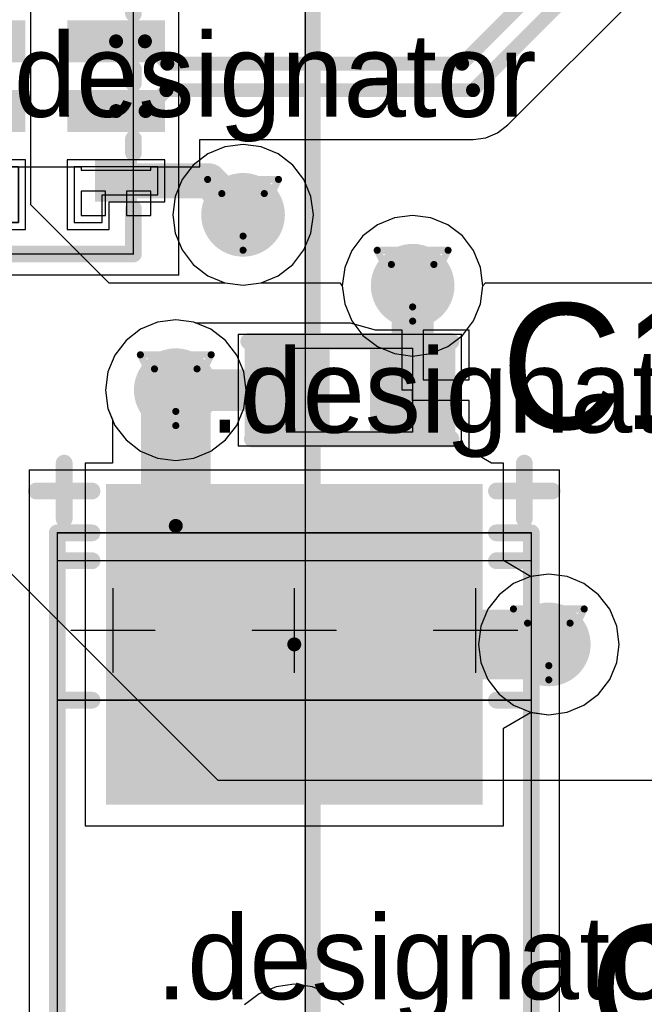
# Model space of a CAD drawing. Header units: millimetres. Extents: x 138 to 555, y 26 to 334.
# Tile 120 of 256: x 180.02 to 184.5, y 128.54 to 135.6. Entities that reach past the tile are written whole.
import ezdxf

# ---------------------------------------------------------------- set-up
doc = ezdxf.new("R2010")
doc.units = ezdxf.units.MM
for name, color, linetype in [('BottomLayer', 5, 'Continuous'), ('DrillDrawing', 1, 'Continuous'), ('Mechanical20', 56, 'Continuous'), ('Mechanical27', 56, 'Continuous'), ('MidLayer1', 16, 'Continuous'), ('MidLayer2', 76, 'Continuous'), ('MidLayer3', 90, 'Continuous'), ('MidLayer4', 156, 'Continuous'), ('MultiLayer', 9, 'Continuous'), ('TopLayer', 1, 'Continuous'), ('TopOverlay', 2, 'Continuous'), ('TopPaste', 8, 'Continuous'), ('TopSolder', 216, 'Continuous'), ('ViaHoleLayer', 16, 'Continuous')]:
    doc.layers.add(name, color=color, linetype=linetype)

# ---------------------------------------------------------------- blocks, each defined once
blk = doc.blocks.new('CON_SAMTEC_QSH_030_01_F_D_A_LCD_MB1230_505')
at = {"layer": 'Mechanical27', "const_width": 0.01}
blk.add_lwpolyline([(97.75, 72.6), (97.75, -7.4)], dxfattribs=at)
at = {"layer": 'TopOverlay', "const_width": 0.12}
blk.add_lwpolyline([(97.7, 72.6), (97.7, -7.4)], dxfattribs=at)
blk = doc.blocks.new('ESD_UQFN_8L_2P5X1P2_P050_523')
at = {"layer": 'Mechanical20', "const_width": 0.01}
for points in [[(-1.425, -0.95), (-1.425, 0.95)], [(1.425, 0.95), (-1.425, 0.95)], [(1.425, -0.95), (1.425, 0.95)], [(1.425, -0.95), (-1.425, -0.95)]]:
    blk.add_lwpolyline(points, dxfattribs=at)
at = {"layer": 'Mechanical20', "const_width": 0.005}
for points in [[(-1.4275, 0.95, 1), (-1.4225, 0.95, 1)], [(-1.4275, 0.95, 1), (-1.4225, 0.95, 1)], [(1.4225, 0.95, 1), (1.4275, 0.95, 1)], [(1.4225, 0.95, 1), (1.4275, 0.95, 1)], [(-1.4275, -0.95, 1), (-1.4225, -0.95, 1)], [(-1.4275, -0.95, 1), (-1.4225, -0.95, 1)], [(1.4225, -0.95, 1), (1.4275, -0.95, 1)], [(1.4225, -0.95, 1), (1.4275, -0.95, 1)]]:
    blk.add_lwpolyline(points, format="xyb", close=True, dxfattribs=at)
at = {"layer": 'Mechanical27', "const_width": 0.01}
for points in [[(-1.275, -0.625), (-1.275, 0.625)], [(1.275, 0.625), (-1.275, 0.625)], [(1.275, -0.625), (1.275, 0.625)], [(1.275, -0.625), (-1.275, -0.625)]]:
    blk.add_lwpolyline(points, dxfattribs=at)
at = {"layer": 'Mechanical27'}
for points, const_width in [([(-1.2775, 0.625, 1), (-1.2725, 0.625, 1)], 0.005), ([(-1.2775, 0.625, 1), (-1.2725, 0.625, 1)], 0.005), ([(1.2725, 0.625, 1), (1.2775, 0.625, 1)], 0.005), ([(1.2725, 0.625, 1), (1.2775, 0.625, 1)], 0.005), ([(-0.85, -0.35, 1), (-1.15, -0.35, 1)], 0.01), ([(-1.1525, -0.35, 1), (-1.1475, -0.35, 1)], 0.005), ([(-0.8525, -0.35, 1), (-0.8475, -0.35, 1)], 0.005), ([(-1.2775, -0.625, 1), (-1.2725, -0.625, 1)], 0.005), ([(-1.2775, -0.625, 1), (-1.2725, -0.625, 1)], 0.005), ([(1.2725, -0.625, 1), (1.2775, -0.625, 1)], 0.005), ([(1.2725, -0.625, 1), (1.2775, -0.625, 1)], 0.005)]:
    blk.add_lwpolyline(points, format="xyb", close=True, dxfattribs=dict(at, const_width=const_width))
at = {"layer": 'TopLayer'}
for p, q in [((-0.85, 0.4), (-0.85, 0.8)), ((-0.85, 0.8), (-0.65, 0.8)), ((-0.65, 0.8), (-0.65, 0.8)), ((-0.65, 0.8), (-0.65, 0.2)), ((0.85, 0.8), (0.65, 0.8)), ((0.65, 0.8), (0.65, 0.2)), ((0.85, 0.4), (0.85, 0.8)), ((-1.05, 0.2), (-1.05, 0.4)), ((-1.05, 0.4), (-0.85, 0.4)), ((1.05, 0.4), (0.85, 0.4)), ((1.05, 0.2), (1.05, 0.4)), ((-0.65, 0.2), (-1.05, 0.2)), ((0.65, 0.2), (0.65, 0.2)), ((0.65, 0.2), (1.05, 0.2)), ((-0.65, -0.2), (-1.05, -0.2)), ((-1.05, -0.2), (-1.05, -0.4)), ((-0.65, -0.8), (-0.65, -0.2)), ((0.65, -0.2), (0.65, -0.2)), ((0.65, -0.2), (1.05, -0.2)), ((0.65, -0.8), (0.65, -0.2)), ((1.05, -0.2), (1.05, -0.4)), ((-1.05, -0.4), (-0.85, -0.4)), ((-0.85, -0.4), (-0.85, -0.8)), ((1.05, -0.4), (0.85, -0.4)), ((0.85, -0.4), (0.85, -0.8)), ((-0.85, -0.8), (-0.65, -0.8)), ((-0.65, -0.8), (-0.65, -0.8)), ((0.85, -0.8), (0.65, -0.8))]:
    blk.add_line(p, q, dxfattribs=at)
for points in [[(-0.15, 0.2), (-0.15, 0.8), (-0.35, 0.2), (-0.35, 0.8)], [(0.35, 0.2), (0.35, 0.8), (0.15, 0.2), (0.15, 0.8)], [(-0.85, 0.4), (-0.65, 0.4), (-0.85, 0.6), (-0.65, 0.6)], [(0.65, 0.4), (0.85, 0.4), (0.65, 0.6), (0.85, 0.6)], [(-0.15, -0.8), (-0.15, -0.2), (-0.35, -0.8), (-0.35, -0.2)], [(0.35, -0.8), (0.35, -0.2), (0.15, -0.8), (0.15, -0.2)], [(-0.85, -0.6), (-0.65, -0.6), (-0.85, -0.4), (-0.65, -0.4)], [(0.65, -0.6), (0.85, -0.6), (0.65, -0.4), (0.85, -0.4)]]:
    blk.add_solid(points, dxfattribs=at)
at = {"layer": 'TopOverlay', "const_width": 0.12}
for points in [[(-1.275, -0.625), (-1.275, 0.625)], [(-0.95, 0.625), (-1.275, 0.625)], [(-0.45, 0.625), (-0.55, 0.625)], [(0.05, 0.625), (-0.05, 0.625)], [(0.55, 0.625), (0.45, 0.625)], [(1.275, 0.625), (0.95, 0.625)], [(1.275, -0.625), (1.275, 0.625)], [(-0.95, -0.625), (-1.275, -0.3)], [(-1, -0.625), (-1.275, -0.35)], [(-1.025, -0.625), (-1.275, -0.375)], [(-1.125, -0.625), (-1.275, -0.475)], [(-0.95, -0.625), (-1.275, -0.625)], [(-0.45, -0.625), (-0.55, -0.625)], [(0.05, -0.625), (-0.05, -0.625)], [(0.55, -0.625), (0.45, -0.625)], [(1.275, -0.625), (0.95, -0.625)]]:
    blk.add_lwpolyline(points, dxfattribs=at)
at = {"layer": 'TopOverlay', "const_width": 0.06}
for points in [[(-1.305, 0.625, 1), (-1.245, 0.625, 1)], [(-1.305, 0.625, 1), (-1.245, 0.625, 1)], [(-0.98, 0.625, 1), (-0.92, 0.625, 1)], [(-0.58, 0.625, 1), (-0.52, 0.625, 1)], [(-0.48, 0.625, 1), (-0.42, 0.625, 1)], [(-0.08, 0.625, 1), (-0.02, 0.625, 1)], [(0.02, 0.625, 1), (0.08, 0.625, 1)], [(0.42, 0.625, 1), (0.48, 0.625, 1)], [(0.52, 0.625, 1), (0.58, 0.625, 1)], [(0.92, 0.625, 1), (0.98, 0.625, 1)], [(1.245, 0.625, 1), (1.305, 0.625, 1)], [(1.245, 0.625, 1), (1.305, 0.625, 1)], [(-1.305, -0.3, 1), (-1.245, -0.3, 1)], [(-1.305, -0.35, 1), (-1.245, -0.35, 1)], [(-1.305, -0.375, 1), (-1.245, -0.375, 1)], [(-1.305, -0.475, 1), (-1.245, -0.475, 1)], [(-1.305, -0.625, 1), (-1.245, -0.625, 1)], [(-1.305, -0.625, 1), (-1.245, -0.625, 1)], [(-1.155, -0.625, 1), (-1.095, -0.625, 1)], [(-1.055, -0.625, 1), (-0.995, -0.625, 1)], [(-1.03, -0.625, 1), (-0.97, -0.625, 1)], [(-0.98, -0.625, 1), (-0.92, -0.625, 1)], [(-0.98, -0.625, 1), (-0.92, -0.625, 1)], [(-0.58, -0.625, 1), (-0.52, -0.625, 1)], [(-0.48, -0.625, 1), (-0.42, -0.625, 1)], [(-0.08, -0.625, 1), (-0.02, -0.625, 1)], [(0.02, -0.625, 1), (0.08, -0.625, 1)], [(0.42, -0.625, 1), (0.48, -0.625, 1)], [(0.52, -0.625, 1), (0.58, -0.625, 1)], [(0.92, -0.625, 1), (0.98, -0.625, 1)], [(1.245, -0.625, 1), (1.305, -0.625, 1)], [(1.245, -0.625, 1), (1.305, -0.625, 1)]]:
    blk.add_lwpolyline(points, format="xyb", close=True, dxfattribs=at)
at = {"layer": 'TopPaste'}
for p, q in [((-0.85, 0.4), (-0.85, 0.8)), ((-0.85, 0.8), (-0.65, 0.8)), ((-0.65, 0.8), (-0.65, 0.8)), ((-0.65, 0.8), (-0.65, 0.2)), ((0.65, 0.8), (0.65, 0.8)), ((0.65, 0.8), (0.65, 0.2)), ((0.85, 0.8), (0.65, 0.8)), ((0.85, 0.4), (0.85, 0.8)), ((-1.05, 0.2), (-1.05, 0.4)), ((-1.05, 0.4), (-0.85, 0.4)), ((1.05, 0.4), (0.85, 0.4)), ((1.05, 0.2), (1.05, 0.4)), ((-0.65, 0.2), (-1.05, 0.2)), ((0.65, 0.2), (1.05, 0.2)), ((-0.65, -0.2), (-1.05, -0.2)), ((-1.05, -0.2), (-1.05, -0.4)), ((-0.65, -0.8), (-0.65, -0.2)), ((0.65, -0.2), (0.65, -0.2)), ((0.65, -0.2), (0.65, -0.8)), ((1.05, -0.2), (0.65, -0.2)), ((1.05, -0.4), (1.05, -0.2)), ((-1.05, -0.4), (-0.85, -0.4)), ((-0.85, -0.4), (-0.85, -0.8)), ((0.85, -0.8), (0.85, -0.4)), ((0.85, -0.4), (1.05, -0.4)), ((-0.85, -0.8), (-0.65, -0.8)), ((-0.65, -0.8), (-0.65, -0.8)), ((0.65, -0.8), (0.85, -0.8))]:
    blk.add_line(p, q, dxfattribs=at)
for points in [[(-0.15, 0.2), (-0.15, 0.8), (-0.35, 0.2), (-0.35, 0.8)], [(0.35, 0.2), (0.35, 0.8), (0.15, 0.2), (0.15, 0.8)], [(-0.85, 0.4), (-0.65, 0.4), (-0.85, 0.6), (-0.65, 0.6)], [(0.65, 0.4), (0.85, 0.4), (0.65, 0.6), (0.85, 0.6)], [(-0.15, -0.8), (-0.15, -0.2), (-0.35, -0.8), (-0.35, -0.2)], [(0.35, -0.8), (0.35, -0.2), (0.15, -0.8), (0.15, -0.2)], [(-0.85, -0.6), (-0.65, -0.6), (-0.85, -0.4), (-0.65, -0.4)], [(0.65, -0.6), (0.85, -0.6), (0.65, -0.4), (0.85, -0.4)]]:
    blk.add_solid(points, dxfattribs=at)
at = {"layer": 'TopSolder'}
for p, q in [((-0.9, 0.85), (-0.9, 0.85)), ((-0.9, 0.85), (-0.9, 0.45)), ((-0.6, 0.85), (-0.9, 0.85)), ((-0.6, 0.15), (-0.6, 0.85)), ((0.6, 0.85), (0.6, 0.85)), ((0.6, 0.85), (0.6, 0.15)), ((0.9, 0.85), (0.6, 0.85)), ((0.9, 0.45), (0.9, 0.85)), ((-0.9, 0.45), (-1.1, 0.45)), ((-1.1, 0.45), (-1.1, 0.15)), ((1.1, 0.45), (0.9, 0.45)), ((1.1, 0.15), (1.1, 0.45)), ((-1.1, 0.15), (-0.6, 0.15)), ((0.6, 0.15), (1.1, 0.15)), ((-1.1, -0.15), (-1.1, -0.15)), ((-1.1, -0.15), (-1.1, -0.45)), ((-0.6, -0.15), (-1.1, -0.15)), ((-0.6, -0.85), (-0.6, -0.15)), ((0.6, -0.15), (0.6, -0.15)), ((0.6, -0.15), (0.6, -0.85)), ((1.1, -0.15), (0.6, -0.15)), ((1.1, -0.45), (1.1, -0.15)), ((-1.1, -0.45), (-0.9, -0.45)), ((-0.9, -0.45), (-0.9, -0.85)), ((0.9, -0.85), (0.9, -0.45)), ((0.9, -0.45), (1.1, -0.45)), ((-0.9, -0.85), (-0.6, -0.85)), ((0.6, -0.85), (0.9, -0.85))]:
    blk.add_line(p, q, dxfattribs=at)
for points in [[(-0.1, 0.15), (-0.1, 0.85), (-0.4, 0.15), (-0.4, 0.85)], [(0.4, 0.15), (0.4, 0.85), (0.1, 0.15), (0.1, 0.85)], [(-0.9, 0.35), (-0.6, 0.35), (-0.9, 0.65), (-0.6, 0.65)], [(0.6, 0.35), (0.9, 0.35), (0.6, 0.65), (0.9, 0.65)], [(-0.1, -0.85), (-0.1, -0.15), (-0.4, -0.85), (-0.4, -0.15)], [(0.4, -0.85), (0.4, -0.15), (0.1, -0.85), (0.1, -0.15)], [(-0.9, -0.65), (-0.6, -0.65), (-0.9, -0.35), (-0.6, -0.35)], [(0.6, -0.65), (0.9, -0.65), (0.6, -0.35), (0.9, -0.35)]]:
    blk.add_solid(points, dxfattribs=at)
blk = doc.blocks.new('CPOL_TAJ_C_2312_H2P6_527')
at = {"layer": 'Mechanical20', "const_width": 0.01}
for points in [[(3.55, 1.9), (-3.55, 1.9)], [(-3.55, -1.9), (-3.55, 1.9)], [(3.55, -1.9), (-3.55, -1.9)]]:
    blk.add_lwpolyline(points, dxfattribs=at)
at = {"layer": 'Mechanical20', "const_width": 0.005}
for points in [[(-3.5525, 1.9, 1), (-3.5475, 1.9, 1)], [(-3.5525, 1.9, 1), (-3.5475, 1.9, 1)], [(-3.5525, -1.9, 1), (-3.5475, -1.9, 1)], [(-3.5525, -1.9, 1), (-3.5475, -1.9, 1)]]:
    blk.add_lwpolyline(points, format="xyb", close=True, dxfattribs=at)
at = {"layer": 'Mechanical27', "const_width": 0.01}
for points in [[(3.1, 1.7), (-3.1, 1.7)], [(-3.1, -1.7), (-3.1, 1.7)], [(-2.9, -1.7), (-2.9, 1.7)], [(-1.9, -1.7), (-1.9, 1.7)], [(-2.4, 1), (-2.4, 1.6)], [(-2.1, 1.3), (-2.7, 1.3)], [(-2.4, -0.3), (-2.4, 0.3)], [(-2.1, 0), (-2.7, 0)], [(-2.4, -1.6), (-2.4, -1)], [(-2.1, -1.3), (-2.7, -1.3)], [(3.1, -1.7), (-3.1, -1.7)]]:
    blk.add_lwpolyline(points, dxfattribs=at)
at = {"layer": 'Mechanical27', "const_width": 0.005}
for points in [[(-3.1025, 1.7, 1), (-3.0975, 1.7, 1)], [(-3.1025, 1.7, 1), (-3.0975, 1.7, 1)], [(-2.9025, 1.7, 1), (-2.8975, 1.7, 1)], [(-1.9025, 1.7, 1), (-1.8975, 1.7, 1)], [(-2.4025, 1.6, 1), (-2.3975, 1.6, 1)], [(-2.7025, 1.3, 1), (-2.6975, 1.3, 1)], [(-2.1025, 1.3, 1), (-2.0975, 1.3, 1)], [(-2.4025, 1, 1), (-2.3975, 1, 1)], [(-2.4025, 0.3, 1), (-2.3975, 0.3, 1)], [(-2.7025, 0, 1), (-2.6975, 0, 1)], [(-2.1025, 0, 1), (-2.0975, 0, 1)], [(-2.4025, -0.3, 1), (-2.3975, -0.3, 1)], [(-2.4025, -1, 1), (-2.3975, -1, 1)], [(-2.7025, -1.3, 1), (-2.6975, -1.3, 1)], [(-2.1025, -1.3, 1), (-2.0975, -1.3, 1)], [(-2.4025, -1.6, 1), (-2.3975, -1.6, 1)], [(-3.1025, -1.7, 1), (-3.0975, -1.7, 1)], [(-3.1025, -1.7, 1), (-3.0975, -1.7, 1)], [(-2.9025, -1.7, 1), (-2.8975, -1.7, 1)], [(-1.9025, -1.7, 1), (-1.8975, -1.7, 1)]]:
    blk.add_lwpolyline(points, format="xyb", close=True, dxfattribs=at)
at = {"layer": 'TopLayer'}
blk.add_solid([(-3.4, -1.3), (-1.2, -1.3), (-3.4, 1.3), (-1.2, 1.3)], dxfattribs=at)
at = {"layer": 'TopOverlay', "const_width": 0.12}
for points in [[(-3.4, 1.45), (-3.4, 1.85)], [(-3.2, 1.65), (-3.6, 1.65)], [(-3.1, 1.45), (-3.1, 1.7)], [(3.1, 1.7), (-3.1, 1.7)], [(-2.9, 1.45), (-2.9, 1.7)], [(-1.9, 1.45), (-1.9, 1.7)], [(-3.4, -1.85), (-3.4, -1.45)], [(-3.1, -1.7), (-3.1, -1.45)], [(-2.9, -1.7), (-2.9, -1.45)], [(-1.9, -1.7), (-1.9, -1.45)], [(-3.2, -1.65), (-3.6, -1.65)], [(3.1, -1.7), (-3.1, -1.7)]]:
    blk.add_lwpolyline(points, dxfattribs=at)
at = {"layer": 'TopOverlay', "const_width": 0.06}
for points in [[(-3.43, 1.85, 1), (-3.37, 1.85, 1)], [(-3.63, 1.65, 1), (-3.57, 1.65, 1)], [(-3.23, 1.65, 1), (-3.17, 1.65, 1)], [(-3.13, 1.7, 1), (-3.07, 1.7, 1)], [(-3.13, 1.7, 1), (-3.07, 1.7, 1)], [(-2.93, 1.7, 1), (-2.87, 1.7, 1)], [(-1.93, 1.7, 1), (-1.87, 1.7, 1)], [(-3.43, 1.45, 1), (-3.37, 1.45, 1)], [(-3.13, 1.45, 1), (-3.07, 1.45, 1)], [(-2.93, 1.45, 1), (-2.87, 1.45, 1)], [(-1.93, 1.45, 1), (-1.87, 1.45, 1)], [(-3.43, -1.45, 1), (-3.37, -1.45, 1)], [(-3.13, -1.45, 1), (-3.07, -1.45, 1)], [(-2.93, -1.45, 1), (-2.87, -1.45, 1)], [(-1.93, -1.45, 1), (-1.87, -1.45, 1)], [(-3.63, -1.65, 1), (-3.57, -1.65, 1)], [(-3.23, -1.65, 1), (-3.17, -1.65, 1)], [(-3.13, -1.7, 1), (-3.07, -1.7, 1)], [(-3.13, -1.7, 1), (-3.07, -1.7, 1)], [(-2.93, -1.7, 1), (-2.87, -1.7, 1)], [(-1.93, -1.7, 1), (-1.87, -1.7, 1)], [(-3.43, -1.85, 1), (-3.37, -1.85, 1)]]:
    blk.add_lwpolyline(points, format="xyb", close=True, dxfattribs=at)
at = {"layer": 'TopPaste'}
blk.add_solid([(-3.4, -1.3), (-1.2, -1.3), (-3.4, 1.3), (-1.2, 1.3)], dxfattribs=at)
at = {"layer": 'TopSolder'}
blk.add_solid([(-3.45, -1.35), (-1.15, -1.35), (-3.45, 1.35), (-1.15, 1.35)], dxfattribs=at)
blk = doc.blocks.new('C0402_809')
at = {"layer": 'Mechanical20', "const_width": 0.01}
for points in [[(0.8, 0.4), (-0.8, 0.4)], [(-0.8, 0.4), (-0.8, -0.4)], [(0.8, 0.4), (0.8, -0.4)], [(0.8, -0.4), (-0.8, -0.4)]]:
    blk.add_lwpolyline(points, dxfattribs=at)
at = {"layer": 'Mechanical20', "const_width": 0.005}
for points in [[(-0.8025, 0.4, 1), (-0.7975, 0.4, 1)], [(-0.8025, 0.4, 1), (-0.7975, 0.4, 1)], [(0.7975, 0.4, 1), (0.8025, 0.4, 1)], [(0.7975, 0.4, 1), (0.8025, 0.4, 1)], [(-0.8025, -0.4, 1), (-0.7975, -0.4, 1)], [(-0.8025, -0.4, 1), (-0.7975, -0.4, 1)], [(0.7975, -0.4, 1), (0.8025, -0.4, 1)], [(0.7975, -0.4, 1), (0.8025, -0.4, 1)]]:
    blk.add_lwpolyline(points, format="xyb", close=True, dxfattribs=at)
at = {"layer": 'Mechanical27', "const_width": 0.01}
for points in [[(0.45, 0.3), (-0.45, 0.3)], [(-0.45, 0.3), (-0.45, -0.3)], [(0.45, 0.3), (0.45, -0.3)], [(0.45, -0.3), (-0.45, -0.3)]]:
    blk.add_lwpolyline(points, dxfattribs=at)
at = {"layer": 'Mechanical27', "const_width": 0.005}
for points in [[(-0.4525, 0.3, 1), (-0.4475, 0.3, 1)], [(-0.4525, 0.3, 1), (-0.4475, 0.3, 1)], [(0.4475, 0.3, 1), (0.4525, 0.3, 1)], [(0.4475, 0.3, 1), (0.4525, 0.3, 1)], [(-0.4525, -0.3, 1), (-0.4475, -0.3, 1)], [(-0.4525, -0.3, 1), (-0.4475, -0.3, 1)], [(0.4475, -0.3, 1), (0.4525, -0.3, 1)], [(0.4475, -0.3, 1), (0.4525, -0.3, 1)]]:
    blk.add_lwpolyline(points, format="xyb", close=True, dxfattribs=at)
at = {"layer": 'TopLayer'}
for points in [[(-0.195, -0.28), (-0.195, 0.28), (-0.705, -0.28), (-0.705, 0.28)], [(0.705, -0.28), (0.705, 0.28), (0.195, -0.28), (0.195, 0.28)]]:
    blk.add_solid(points, dxfattribs=at)
at = {"layer": 'TopOverlay', "const_width": 0.12}
for points in [[(0.7, 0.35), (-0.725, 0.35)], [(0.725, -0.35), (-0.725, -0.35)]]:
    blk.add_lwpolyline(points, dxfattribs=at)
at = {"layer": 'TopOverlay', "const_width": 0.06}
for points in [[(-0.755, 0.35, 1), (-0.695, 0.35, 1)], [(0.67, 0.35, 1), (0.73, 0.35, 1)], [(-0.755, -0.35, 1), (-0.695, -0.35, 1)], [(0.695, -0.35, 1), (0.755, -0.35, 1)]]:
    blk.add_lwpolyline(points, format="xyb", close=True, dxfattribs=at)
at = {"layer": 'TopPaste'}
for points in [[(-0.195, -0.28), (-0.195, 0.28), (-0.705, -0.28), (-0.705, 0.28)], [(0.705, -0.28), (0.705, 0.28), (0.195, -0.28), (0.195, 0.28)]]:
    blk.add_solid(points, dxfattribs=at)
at = {"layer": 'TopSolder'}
for points in [[(-0.145, -0.33), (-0.145, 0.33), (-0.755, -0.33), (-0.755, 0.33)], [(0.755, -0.33), (0.755, 0.33), (0.145, -0.33), (0.145, 0.33)]]:
    blk.add_solid(points, dxfattribs=at)

msp = doc.modelspace()

# ---------------------------------------------------------------- linework, layer by layer
at = {"layer": 'BottomLayer'}
for p, q in [((181.0105, 133.4299), (180.8888, 133.3795)), ((181.141, 133.4471), (181.0105, 133.4299)), ((181.2715, 133.4299), (181.141, 133.4471)), ((181.3932, 133.3795), (181.2715, 133.4299)), ((180.8888, 133.3795), (180.7844, 133.2994)), ((181.4976, 133.2994), (181.3932, 133.3795)), ((180.7844, 133.2994), (180.7043, 133.1949)), ((181.5777, 133.1949), (181.4976, 133.2994)), ((180.7043, 133.1949), (180.6539, 133.0733)), ((181.6281, 133.0733), (181.5777, 133.1949)), ((180.6539, 133.0733), (180.6367, 132.9428)), ((181.6453, 132.9428), (181.6281, 133.0733)), ((180.6367, 132.9428), (180.6539, 132.8122)), ((181.6281, 132.8122), (181.6453, 132.9428)), ((180.6539, 132.8122), (180.7043, 132.6906)), ((181.5777, 132.6906), (181.6281, 132.8122)), ((180.7043, 132.6906), (180.7844, 132.5862)), ((181.4976, 132.5862), (181.5777, 132.6906)), ((180.7844, 132.5862), (180.8888, 132.506)), ((181.3932, 132.506), (181.4976, 132.5862)), ((180.8888, 132.506), (181.0105, 132.4556)), ((181.2715, 132.4556), (181.3932, 132.506)), ((181.0105, 132.4556), (181.141, 132.4385)), ((181.141, 132.4385), (181.2715, 132.4556)), ((183.8162, 131.6239), (183.6856, 131.6067)), ((183.9467, 131.6067), (183.8162, 131.6239)), ((183.564, 131.5563), (183.4596, 131.4762)), ((183.6856, 131.6067), (183.564, 131.5563)), ((184.0683, 131.5563), (183.9467, 131.6067)), ((184.1728, 131.4762), (184.0683, 131.5563)), ((183.4596, 131.4762), (183.3794, 131.3717)), ((184.2529, 131.3717), (184.1728, 131.4762)), ((183.3794, 131.3717), (183.329, 131.2501)), ((184.3033, 131.2501), (184.2529, 131.3717)), ((183.329, 131.2501), (183.3119, 131.1196)), ((184.3205, 131.1196), (184.3033, 131.2501)), ((183.3119, 131.1196), (183.329, 130.9891)), ((184.3033, 130.9891), (184.3205, 131.1196)), ((183.329, 130.9891), (183.3794, 130.8674)), ((184.2529, 130.8674), (184.3033, 130.9891)), ((183.3794, 130.8674), (183.4596, 130.763)), ((184.1728, 130.763), (184.2529, 130.8674)), ((183.4596, 130.763), (183.564, 130.6828)), ((184.0683, 130.6828), (184.1728, 130.763)), ((183.564, 130.6828), (183.6856, 130.6325)), ((183.6856, 130.6325), (183.8162, 130.6153)), ((183.8162, 130.6153), (183.9467, 130.6325)), ((183.9467, 130.6325), (184.0683, 130.6828))]:
    msp.add_line(p, q, dxfattribs=at)
at = {"layer": 'BottomLayer', "const_width": 0.3}
for points in [[(181.4735, 134.2003, 1), (181.7735, 134.2003, 1)], [(182.6897, 133.6919, 1), (182.9897, 133.6919, 1)], [(180.991, 132.9428, 1), (181.291, 132.9428, 1)], [(183.6662, 131.1196, 1), (183.9662, 131.1196, 1)]]:
    msp.add_lwpolyline(points, format="xyb", close=True, dxfattribs=at)
at = {"layer": 'DrillDrawing', "const_width": 0.0508}
for points in [[(181.3695, 134.4543), (181.8775, 134.4543)], [(181.3695, 134.4543), (181.6235, 133.9463)], [(181.6235, 133.9463), (181.8775, 134.4543)], [(181.4711, 134.3527), (181.7759, 134.3527)], [(181.4711, 134.3527), (181.6235, 134.0479)], [(181.6235, 134.0479), (181.7759, 134.3527)], [(182.5857, 133.9459), (183.0937, 133.9459)], [(182.5857, 133.9459), (182.8397, 133.4379)], [(182.8397, 133.4379), (183.0937, 133.9459)], [(182.6873, 133.8443), (182.9921, 133.8443)], [(182.6873, 133.8443), (182.8397, 133.5395)], [(182.8397, 133.5395), (182.9921, 133.8443)], [(180.887, 133.1968), (181.395, 133.1968)], [(180.887, 133.1968), (181.141, 132.6888)], [(181.141, 132.6888), (181.395, 133.1968)], [(180.9886, 133.0952), (181.2934, 133.0952)], [(180.9886, 133.0952), (181.141, 132.7904)], [(181.141, 132.7904), (181.2934, 133.0952)], [(183.5622, 131.3736), (184.0702, 131.3736)], [(183.5622, 131.3736), (183.8162, 130.8656)], [(183.8162, 130.8656), (184.0702, 131.3736)], [(183.6638, 131.272), (183.9686, 131.272)], [(183.6638, 131.272), (183.8162, 130.9672)], [(183.8162, 130.9672), (183.9686, 131.272)]]:
    msp.add_lwpolyline(points, dxfattribs=at)
at = {"layer": 'DrillDrawing', "const_width": 0.0254}
for points in [[(181.3568, 134.4543, 1), (181.3822, 134.4543, 1)], [(181.3568, 134.4543, 1), (181.3822, 134.4543, 1)], [(181.8648, 134.4543, 1), (181.8902, 134.4543, 1)], [(181.8648, 134.4543, 1), (181.8902, 134.4543, 1)], [(181.4584, 134.3527, 1), (181.4838, 134.3527, 1)], [(181.4584, 134.3527, 1), (181.4838, 134.3527, 1)], [(181.7632, 134.3527, 1), (181.7886, 134.3527, 1)], [(181.7632, 134.3527, 1), (181.7886, 134.3527, 1)], [(181.6108, 134.0479, 1), (181.6362, 134.0479, 1)], [(181.6108, 134.0479, 1), (181.6362, 134.0479, 1)], [(181.6108, 133.9463, 1), (181.6362, 133.9463, 1)], [(181.6108, 133.9463, 1), (181.6362, 133.9463, 1)], [(182.573, 133.9459, 1), (182.5984, 133.9459, 1)], [(182.573, 133.9459, 1), (182.5984, 133.9459, 1)], [(183.081, 133.9459, 1), (183.1064, 133.9459, 1)], [(183.081, 133.9459, 1), (183.1064, 133.9459, 1)], [(182.6746, 133.8443, 1), (182.7, 133.8443, 1)], [(182.6746, 133.8443, 1), (182.7, 133.8443, 1)], [(182.9794, 133.8443, 1), (183.0048, 133.8443, 1)], [(182.9794, 133.8443, 1), (183.0048, 133.8443, 1)], [(182.827, 133.5395, 1), (182.8524, 133.5395, 1)], [(182.827, 133.5395, 1), (182.8524, 133.5395, 1)], [(182.827, 133.4379, 1), (182.8524, 133.4379, 1)], [(182.827, 133.4379, 1), (182.8524, 133.4379, 1)], [(180.8743, 133.1968, 1), (180.8997, 133.1968, 1)], [(180.8743, 133.1968, 1), (180.8997, 133.1968, 1)], [(181.3823, 133.1968, 1), (181.4077, 133.1968, 1)], [(181.3823, 133.1968, 1), (181.4077, 133.1968, 1)], [(180.9759, 133.0952, 1), (181.0013, 133.0952, 1)], [(180.9759, 133.0952, 1), (181.0013, 133.0952, 1)], [(181.2807, 133.0952, 1), (181.3061, 133.0952, 1)], [(181.2807, 133.0952, 1), (181.3061, 133.0952, 1)], [(181.1283, 132.7904, 1), (181.1537, 132.7904, 1)], [(181.1283, 132.7904, 1), (181.1537, 132.7904, 1)], [(181.1283, 132.6888, 1), (181.1537, 132.6888, 1)], [(181.1283, 132.6888, 1), (181.1537, 132.6888, 1)], [(183.5495, 131.3736, 1), (183.5749, 131.3736, 1)], [(183.5495, 131.3736, 1), (183.5749, 131.3736, 1)], [(184.0575, 131.3736, 1), (184.0829, 131.3736, 1)], [(184.0575, 131.3736, 1), (184.0829, 131.3736, 1)], [(183.6511, 131.272, 1), (183.6765, 131.272, 1)], [(183.6511, 131.272, 1), (183.6765, 131.272, 1)], [(183.9559, 131.272, 1), (183.9813, 131.272, 1)], [(183.9559, 131.272, 1), (183.9813, 131.272, 1)], [(183.8035, 130.9672, 1), (183.8289, 130.9672, 1)], [(183.8035, 130.9672, 1), (183.8289, 130.9672, 1)], [(183.8035, 130.8656, 1), (183.8289, 130.8656, 1)], [(183.8035, 130.8656, 1), (183.8289, 130.8656, 1)]]:
    msp.add_lwpolyline(points, format="xyb", close=True, dxfattribs=at)
at = {"layer": 'MidLayer1'}
for p, q in [((180.1001, 137.3202), (180.1001, 134.2735)), ((180.1001, 134.2735), (180.6605, 133.7132)), ((181.4449, 130.1428), (177.5277, 134.06)), ((180.6605, 133.7132), (181.4935, 133.7132)), ((181.4935, 133.7132), (181.6235, 133.696)), ((181.6235, 133.696), (181.7536, 133.7132)), ((181.7536, 133.7132), (182.3167, 133.7132)), ((182.3167, 133.7132), (182.3353, 133.6919)), ((182.3353, 133.6919), (182.3525, 133.5613)), ((183.3268, 133.5613), (183.344, 133.6919)), ((183.344, 133.6919), (183.3627, 133.7132)), ((183.3627, 133.7132), (185.0152, 133.7132)), ((182.3525, 133.5613), (182.4029, 133.4397)), ((183.2764, 133.4397), (183.3268, 133.5613)), ((182.4029, 133.4397), (182.4831, 133.3353)), ((183.1963, 133.3353), (183.2764, 133.4397)), ((182.4831, 133.3353), (182.5875, 133.2551)), ((183.0918, 133.2551), (183.1963, 133.3353)), ((182.5875, 133.2551), (182.7091, 133.2047)), ((182.9702, 133.2047), (183.0918, 133.2551)), ((182.7091, 133.2047), (182.8397, 133.1875)), ((182.8397, 133.1875), (182.9702, 133.2047)), ((186.7442, 130.1428), (181.4449, 130.1428))]:
    msp.add_line(p, q, dxfattribs=at)
at = {"layer": 'MidLayer1', "const_width": 0.3}
for points in [[(181.4735, 134.2003, 1), (181.7735, 134.2003, 1)], [(182.6897, 133.6919, 1), (182.9897, 133.6919, 1)], [(180.991, 132.9428, 1), (181.291, 132.9428, 1)], [(183.6662, 131.1196, 1), (183.9662, 131.1196, 1)]]:
    msp.add_lwpolyline(points, format="xyb", close=True, dxfattribs=at)
at = {"layer": 'MidLayer2'}
for p, q in [((181.0105, 133.4299), (180.8888, 133.3795)), ((181.141, 133.4471), (181.0105, 133.4299)), ((181.2715, 133.4299), (181.141, 133.4471)), ((181.3932, 133.3795), (181.2715, 133.4299)), ((180.8888, 133.3795), (180.7844, 133.2994)), ((181.4976, 133.2994), (181.3932, 133.3795)), ((180.7844, 133.2994), (180.7043, 133.1949)), ((181.5777, 133.1949), (181.4976, 133.2994)), ((180.7043, 133.1949), (180.6539, 133.0733)), ((181.6281, 133.0733), (181.5777, 133.1949)), ((180.6539, 133.0733), (180.6367, 132.9428)), ((181.6453, 132.9428), (181.6281, 133.0733)), ((180.6367, 132.9428), (180.6539, 132.8122)), ((181.6281, 132.8122), (181.6453, 132.9428)), ((180.6539, 132.8122), (180.7043, 132.6906)), ((181.5777, 132.6906), (181.6281, 132.8122)), ((180.7043, 132.6906), (180.7844, 132.5862)), ((181.4976, 132.5862), (181.5777, 132.6906)), ((180.7844, 132.5862), (180.8888, 132.506)), ((181.3932, 132.506), (181.4976, 132.5862)), ((180.8888, 132.506), (181.0105, 132.4556)), ((181.2715, 132.4556), (181.3932, 132.506)), ((181.0105, 132.4556), (181.141, 132.4385)), ((181.141, 132.4385), (181.2715, 132.4556)), ((183.8162, 131.6239), (183.6856, 131.6067)), ((183.9467, 131.6067), (183.8162, 131.6239)), ((183.564, 131.5563), (183.4596, 131.4762)), ((183.6856, 131.6067), (183.564, 131.5563)), ((184.0683, 131.5563), (183.9467, 131.6067)), ((184.1728, 131.4762), (184.0683, 131.5563)), ((183.4596, 131.4762), (183.3794, 131.3717)), ((184.2529, 131.3717), (184.1728, 131.4762)), ((183.3794, 131.3717), (183.329, 131.2501)), ((184.3033, 131.2501), (184.2529, 131.3717)), ((183.329, 131.2501), (183.3119, 131.1196)), ((184.3205, 131.1196), (184.3033, 131.2501)), ((183.3119, 131.1196), (183.329, 130.9891)), ((184.3033, 130.9891), (184.3205, 131.1196)), ((183.329, 130.9891), (183.3794, 130.8674)), ((184.2529, 130.8674), (184.3033, 130.9891)), ((183.3794, 130.8674), (183.4596, 130.763)), ((184.1728, 130.763), (184.2529, 130.8674)), ((183.4596, 130.763), (183.564, 130.6828)), ((184.0683, 130.6828), (184.1728, 130.763)), ((183.564, 130.6828), (183.6856, 130.6325)), ((183.6856, 130.6325), (183.8162, 130.6153)), ((183.8162, 130.6153), (183.9467, 130.6325)), ((183.9467, 130.6325), (184.0683, 130.6828))]:
    msp.add_line(p, q, dxfattribs=at)
at = {"layer": 'MidLayer2', "const_width": 0.3}
for points in [[(181.4735, 134.2003, 1), (181.7735, 134.2003, 1)], [(182.6897, 133.6919, 1), (182.9897, 133.6919, 1)], [(180.991, 132.9428, 1), (181.291, 132.9428, 1)], [(183.6662, 131.1196, 1), (183.9662, 131.1196, 1)]]:
    msp.add_lwpolyline(points, format="xyb", close=True, dxfattribs=at)
at = {"layer": 'MidLayer3'}
for p, q in [((181.0105, 133.4299), (180.8888, 133.3795)), ((181.141, 133.4471), (181.0105, 133.4299)), ((181.2715, 133.4299), (181.141, 133.4471)), ((181.3932, 133.3795), (181.2715, 133.4299)), ((180.8888, 133.3795), (180.7844, 133.2994)), ((181.4976, 133.2994), (181.3932, 133.3795)), ((180.7844, 133.2994), (180.7043, 133.1949)), ((181.5777, 133.1949), (181.4976, 133.2994)), ((180.7043, 133.1949), (180.6539, 133.0733)), ((181.6281, 133.0733), (181.5777, 133.1949)), ((180.6539, 133.0733), (180.6367, 132.9428)), ((181.6453, 132.9428), (181.6281, 133.0733)), ((180.6367, 132.9428), (180.6539, 132.8122)), ((181.6281, 132.8122), (181.6453, 132.9428)), ((180.6539, 132.8122), (180.7043, 132.6906)), ((181.5777, 132.6906), (181.6281, 132.8122)), ((180.7043, 132.6906), (180.7844, 132.5862)), ((181.4976, 132.5862), (181.5777, 132.6906)), ((180.7844, 132.5862), (180.8888, 132.506)), ((181.3932, 132.506), (181.4976, 132.5862)), ((180.8888, 132.506), (181.0105, 132.4556)), ((181.2715, 132.4556), (181.3932, 132.506)), ((181.0105, 132.4556), (181.141, 132.4385)), ((181.141, 132.4385), (181.2715, 132.4556)), ((183.8162, 131.6239), (183.6856, 131.6067)), ((183.9467, 131.6067), (183.8162, 131.6239)), ((183.564, 131.5563), (183.4596, 131.4762)), ((183.6856, 131.6067), (183.564, 131.5563)), ((184.0683, 131.5563), (183.9467, 131.6067)), ((184.1728, 131.4762), (184.0683, 131.5563)), ((183.4596, 131.4762), (183.3794, 131.3717)), ((184.2529, 131.3717), (184.1728, 131.4762)), ((183.3794, 131.3717), (183.329, 131.2501)), ((184.3033, 131.2501), (184.2529, 131.3717)), ((183.329, 131.2501), (183.3119, 131.1196)), ((184.3205, 131.1196), (184.3033, 131.2501)), ((183.3119, 131.1196), (183.329, 130.9891)), ((184.3033, 130.9891), (184.3205, 131.1196)), ((183.329, 130.9891), (183.3794, 130.8674)), ((184.2529, 130.8674), (184.3033, 130.9891)), ((183.3794, 130.8674), (183.4596, 130.763)), ((184.1728, 130.763), (184.2529, 130.8674)), ((183.4596, 130.763), (183.564, 130.6828)), ((184.0683, 130.6828), (184.1728, 130.763)), ((183.564, 130.6828), (183.6856, 130.6325)), ((183.6856, 130.6325), (183.8162, 130.6153)), ((183.8162, 130.6153), (183.9467, 130.6325)), ((183.9467, 130.6325), (184.0683, 130.6828))]:
    msp.add_line(p, q, dxfattribs=at)
at = {"layer": 'MidLayer3', "const_width": 0.3}
for points in [[(181.4735, 134.2003, 1), (181.7735, 134.2003, 1)], [(182.6897, 133.6919, 1), (182.9897, 133.6919, 1)], [(180.991, 132.9428, 1), (181.291, 132.9428, 1)], [(183.6662, 131.1196, 1), (183.9662, 131.1196, 1)]]:
    msp.add_lwpolyline(points, format="xyb", close=True, dxfattribs=at)
at = {"layer": 'MidLayer4'}
for p, q in [((181.493, 134.6875), (181.3714, 134.6371)), ((181.6235, 134.7047), (181.493, 134.6875)), ((181.7541, 134.6875), (181.6235, 134.7047)), ((181.8757, 134.6371), (181.7541, 134.6875)), ((181.3714, 134.6371), (181.2669, 134.557)), ((181.9801, 134.557), (181.8757, 134.6371)), ((181.2669, 134.557), (181.1868, 134.4525)), ((182.0603, 134.4525), (181.9801, 134.557)), ((181.1868, 134.4525), (181.1364, 134.3309)), ((182.1107, 134.3309), (182.0603, 134.4525)), ((181.1364, 134.3309), (181.1192, 134.2003)), ((182.1278, 134.2003), (182.1107, 134.3309)), ((181.1192, 134.2003), (181.1364, 134.0698)), ((182.1107, 134.0698), (182.1278, 134.2003)), ((182.7091, 134.179), (182.5875, 134.1286)), ((182.8397, 134.1962), (182.7091, 134.179)), ((182.9702, 134.179), (182.8397, 134.1962)), ((183.0918, 134.1286), (182.9702, 134.179)), ((182.5875, 134.1286), (182.4831, 134.0485)), ((183.1963, 134.0485), (183.0918, 134.1286)), ((181.1364, 134.0698), (181.1868, 133.9482)), ((182.0603, 133.9482), (182.1107, 134.0698)), ((182.4831, 134.0485), (182.4029, 133.944)), ((183.2764, 133.944), (183.1963, 134.0485)), ((181.1868, 133.9482), (181.2669, 133.8437)), ((181.9801, 133.8437), (182.0603, 133.9482)), ((182.4029, 133.944), (182.3525, 133.8224)), ((183.3268, 133.8224), (183.2764, 133.944)), ((181.2669, 133.8437), (181.3714, 133.7636)), ((181.8757, 133.7636), (181.9801, 133.8437)), ((182.3525, 133.8224), (182.3353, 133.6919)), ((183.344, 133.6919), (183.3268, 133.8224)), ((181.3714, 133.7636), (181.493, 133.7132)), ((181.7541, 133.7132), (181.8757, 133.7636)), ((181.493, 133.7132), (181.6235, 133.696)), ((181.6235, 133.696), (181.7541, 133.7132)), ((182.3353, 133.6919), (182.3525, 133.5613)), ((183.3268, 133.5613), (183.344, 133.6919)), ((182.3525, 133.5613), (182.4029, 133.4397)), ((183.2764, 133.4397), (183.3268, 133.5613)), ((181.0105, 133.4299), (180.8888, 133.3795)), ((181.141, 133.4471), (181.0105, 133.4299)), ((181.2715, 133.4299), (181.141, 133.4471)), ((181.3932, 133.3795), (181.2715, 133.4299)), ((182.4029, 133.4397), (182.4831, 133.3353)), ((183.1963, 133.3353), (183.2764, 133.4397)), ((180.8888, 133.3795), (180.7844, 133.2994)), ((181.4976, 133.2994), (181.3932, 133.3795)), ((182.4831, 133.3353), (182.5875, 133.2551)), ((183.0918, 133.2551), (183.1963, 133.3353)), ((180.7844, 133.2994), (180.7043, 133.1949)), ((181.5777, 133.1949), (181.4976, 133.2994)), ((182.5875, 133.2551), (182.7091, 133.2047)), ((182.9702, 133.2047), (183.0918, 133.2551)), ((180.7043, 133.1949), (180.6539, 133.0733)), ((181.6281, 133.0733), (181.5777, 133.1949)), ((182.7091, 133.2047), (182.8397, 133.1875)), ((182.8397, 133.1875), (182.9702, 133.2047)), ((180.6539, 133.0733), (180.6367, 132.9428)), ((181.6453, 132.9428), (181.6281, 133.0733)), ((180.6367, 132.9428), (180.6539, 132.8122)), ((181.6281, 132.8122), (181.6453, 132.9428)), ((180.6539, 132.8122), (180.7043, 132.6906)), ((181.5777, 132.6906), (181.6281, 132.8122)), ((180.7043, 132.6906), (180.7844, 132.5862)), ((181.4976, 132.5862), (181.5777, 132.6906)), ((180.7844, 132.5862), (180.8888, 132.506)), ((181.3932, 132.506), (181.4976, 132.5862)), ((180.8888, 132.506), (181.0105, 132.4556)), ((181.2715, 132.4556), (181.3932, 132.506)), ((181.0105, 132.4556), (181.141, 132.4385)), ((181.141, 132.4385), (181.2715, 132.4556)), ((183.8162, 131.6239), (183.6856, 131.6067)), ((183.9467, 131.6067), (183.8162, 131.6239)), ((183.564, 131.5563), (183.4596, 131.4762)), ((183.6856, 131.6067), (183.564, 131.5563)), ((184.0683, 131.5563), (183.9467, 131.6067)), ((184.1728, 131.4762), (184.0683, 131.5563)), ((183.4596, 131.4762), (183.3794, 131.3717)), ((184.2529, 131.3717), (184.1728, 131.4762)), ((183.3794, 131.3717), (183.329, 131.2501)), ((184.3033, 131.2501), (184.2529, 131.3717)), ((183.329, 131.2501), (183.3119, 131.1196)), ((184.3205, 131.1196), (184.3033, 131.2501)), ((183.3119, 131.1196), (183.329, 130.9891)), ((184.3033, 130.9891), (184.3205, 131.1196)), ((183.329, 130.9891), (183.3794, 130.8674)), ((184.2529, 130.8674), (184.3033, 130.9891)), ((183.3794, 130.8674), (183.4596, 130.763)), ((184.1728, 130.763), (184.2529, 130.8674)), ((183.4596, 130.763), (183.564, 130.6828)), ((184.0683, 130.6828), (184.1728, 130.763)), ((183.564, 130.6828), (183.6856, 130.6325)), ((183.6856, 130.6325), (183.8162, 130.6153)), ((183.8162, 130.6153), (183.9467, 130.6325)), ((183.9467, 130.6325), (184.0683, 130.6828)), ((181.8602, 128.6646), (181.7386, 128.6142)), ((181.9907, 128.6818), (181.8602, 128.6646)), ((182.1213, 128.6646), (181.9907, 128.6818)), ((182.2429, 128.6142), (182.1213, 128.6646)), ((181.7386, 128.6142), (181.6341, 128.5341)), ((182.3473, 128.5341), (182.2429, 128.6142))]:
    msp.add_line(p, q, dxfattribs=at)
at = {"layer": 'MidLayer4', "const_width": 0.3}
for points in [[(181.4735, 134.2003, 1), (181.7735, 134.2003, 1)], [(182.6897, 133.6919, 1), (182.9897, 133.6919, 1)], [(180.991, 132.9428, 1), (181.291, 132.9428, 1)], [(183.6662, 131.1196, 1), (183.9662, 131.1196, 1)]]:
    msp.add_lwpolyline(points, format="xyb", close=True, dxfattribs=at)
at = {"layer": 'MultiLayer', "const_width": 0.3}
for points in [[(181.4735, 134.2003, 1), (181.7735, 134.2003, 1)], [(182.6897, 133.6919, 1), (182.9897, 133.6919, 1)], [(180.991, 132.9428, 1), (181.291, 132.9428, 1)], [(183.6662, 131.1196, 1), (183.9662, 131.1196, 1)]]:
    msp.add_lwpolyline(points, format="xyb", close=True, dxfattribs=at)
at = {"layer": 'TopLayer'}
for p, q in [((183.5223, 134.8445), (189.5606, 140.8828)), ((183.4492, 134.7884), (183.5223, 134.8445)), ((181.3126, 134.5445), (181.3126, 134.7411)), ((181.3126, 134.7411), (183.2726, 134.7411)), ((183.2726, 134.7411), (183.2727, 134.7411)), ((183.2727, 134.7411), (183.364, 134.7531)), ((183.364, 134.7531), (183.4492, 134.7884)), ((179.9626, 134.5445), (180.4626, 134.5445)), ((180.4626, 134.5445), (180.4626, 134.5195)), ((180.4626, 134.5195), (180.7127, 134.5195)), ((180.7127, 134.5195), (180.9626, 134.5195)), ((180.9626, 134.5195), (180.9626, 134.5445)), ((180.9626, 134.5445), (181.3126, 134.5445)), ((180.6377, 134.3695), (180.4626, 134.3695)), ((180.4626, 134.3695), (180.4626, 134.1945)), ((180.6377, 134.1945), (180.6377, 134.3695)), ((180.9626, 134.3695), (180.7877, 134.3695)), ((180.7877, 134.3695), (180.7877, 134.1945)), ((180.9626, 134.1945), (180.9626, 134.3695)), ((180.4626, 134.1945), (180.6377, 134.1945)), ((180.7877, 134.1945), (180.9626, 134.1945)), ((181.0105, 133.4299), (180.8888, 133.3795)), ((181.141, 133.4471), (181.0105, 133.4299)), ((181.2715, 133.4299), (181.141, 133.4471)), ((181.2853, 133.4242), (181.2715, 133.4299)), ((181.4847, 133.4228), (181.2853, 133.4242)), ((182.2554, 133.4228), (181.4847, 133.4228)), ((181.4847, 133.4228), (181.4847, 133.4228)), ((182.3946, 133.4228), (182.2554, 133.4228)), ((182.5739, 133.3728), (182.3946, 133.4228)), ((180.8888, 133.3795), (180.7844, 133.2994)), ((182.7646, 133.3728), (182.5739, 133.3728)), ((182.7646, 132.9428), (182.7646, 133.3728)), ((183.2446, 133.3728), (182.9146, 133.3728)), ((182.9146, 133.3728), (182.9146, 133.0178)), ((183.2446, 133.0178), (183.2446, 133.3728)), ((180.7844, 133.2994), (180.7043, 133.1949)), ((180.7043, 133.1949), (180.6539, 133.0733)), ((180.6539, 133.0733), (180.6367, 132.9428)), ((182.9146, 133.0178), (183.2446, 133.0178)), ((180.6367, 132.9428), (180.6539, 132.8122)), ((182.8396, 132.9428), (182.7646, 132.9428)), ((182.8396, 132.8678), (182.8396, 132.9428)), ((183.2446, 132.8678), (182.8396, 132.8678)), ((183.2446, 132.6196), (183.2446, 132.8678)), ((180.6539, 132.8122), (180.6871, 132.732)), ((180.6871, 132.732), (180.6871, 132.4196)), ((183.2447, 132.5128), (183.2446, 132.6196)), ((183.406, 132.4196), (183.2447, 132.5128)), ((180.6871, 132.4196), (180.4907, 132.4196)), ((180.4907, 132.4196), (180.4907, 129.8196)), ((183.4907, 132.4196), (183.406, 132.4196)), ((183.4907, 131.7201), (183.4907, 132.4196)), ((183.6852, 131.607), (183.4907, 131.7201)), ((183.8162, 131.6239), (183.6907, 131.6074)), ((183.9467, 131.6067), (183.8162, 131.6239)), ((183.6907, 131.6074), (183.6852, 131.607)), ((184.0683, 131.5563), (183.9467, 131.6067)), ((184.1728, 131.4762), (184.0683, 131.5563)), ((184.2529, 131.3717), (184.1728, 131.4762)), ((184.3033, 131.2501), (184.2529, 131.3717)), ((184.3205, 131.1196), (184.3033, 131.2501)), ((184.3033, 130.9891), (184.3205, 131.1196)), ((184.2529, 130.8674), (184.3033, 130.9891)), ((184.1728, 130.763), (184.2529, 130.8674)), ((184.0683, 130.6828), (184.1728, 130.763)), ((183.4907, 130.519), (183.6852, 130.6322)), ((183.6852, 130.6322), (183.6907, 130.6318)), ((183.6907, 130.6318), (183.8162, 130.6153)), ((183.8162, 130.6153), (183.9467, 130.6325)), ((183.9467, 130.6325), (184.0683, 130.6828)), ((183.4907, 129.8196), (183.4907, 130.519)), ((180.4907, 129.8196), (183.4907, 129.8196))]:
    msp.add_line(p, q, dxfattribs=at)
for points, const_width in [([(183.194, 135.2841), (189.121, 141.2112)], 0.1), ([(183.2727, 135.0941), (189.311, 141.1325)], 0.1), ([(180.7126, 135.4445), (180.92, 135.4445)], 0.1), ([(180.92, 135.4445), (181.0803, 135.2841)], 0.1), ([(181.0803, 135.2841), (183.194, 135.2841)], 0.1), ([(180.9243, 134.9445), (181.0739, 135.0941)], 0.1), ([(181.0739, 135.0941), (183.2727, 135.0941)], 0.1), ([(180.7126, 134.9445), (180.9243, 134.9445)], 0.1), ([(180.7126, 134.4445), (181.3794, 134.4445)], 0.25), ([(181.3794, 134.4445), (181.6235, 134.2003)], 0.25), ([(182.8397, 132.9428), (182.8397, 133.6919)], 0.3), ([(181.141, 131.9693), (181.141, 132.9428)], 0.5), ([(181.141, 132.9428), (181.9396, 132.9428)], 0.3), ([(181.141, 131.9693), (181.9907, 131.1196)], 0.1), ([(181.9907, 131.1196), (183.8162, 131.1196)], 0.5)]:
    msp.add_lwpolyline(points, dxfattribs=dict(at, const_width=const_width))
for points, const_width in [([(180.6876, 135.4445, 1), (180.7376, 135.4445, 1)], 0.05), ([(180.895, 135.4445, 1), (180.945, 135.4445, 1)], 0.05), ([(180.895, 135.4445, 1), (180.945, 135.4445, 1)], 0.05), ([(181.0553, 135.2841, 1), (181.1053, 135.2841, 1)], 0.05), ([(181.0553, 135.2841, 1), (181.1053, 135.2841, 1)], 0.05), ([(183.169, 135.2841, 1), (183.219, 135.2841, 1)], 0.05), ([(183.169, 135.2841, 1), (183.219, 135.2841, 1)], 0.05), ([(181.0489, 135.0941, 1), (181.0989, 135.0941, 1)], 0.05), ([(181.0489, 135.0941, 1), (181.0989, 135.0941, 1)], 0.05), ([(183.2477, 135.0941, 1), (183.2977, 135.0941, 1)], 0.05), ([(183.2477, 135.0941, 1), (183.2977, 135.0941, 1)], 0.05), ([(180.6876, 134.9445, 1), (180.7376, 134.9445, 1)], 0.05), ([(180.8993, 134.9445, 1), (180.9492, 134.9445, 1)], 0.05), ([(180.8993, 134.9445, 1), (180.9492, 134.9445, 1)], 0.05), ([(180.6501, 134.4445, 1), (180.7751, 134.4445, 1)], 0.125), ([(181.3169, 134.4445, 1), (181.4419, 134.4445, 1)], 0.125), ([(181.3169, 134.4445, 1), (181.4419, 134.4445, 1)], 0.125), ([(181.4735, 134.2003, 1), (181.7735, 134.2003, 1)], 0.3), ([(181.561, 134.2003, 1), (181.686, 134.2003, 1)], 0.125), ([(182.6897, 133.6919, 1), (182.9897, 133.6919, 1)], 0.3), ([(182.7647, 133.6919, 1), (182.9147, 133.6919, 1)], 0.15), ([(180.991, 132.9428, 1), (181.291, 132.9428, 1)], 0.3), ([(181.016, 132.9428, 1), (181.266, 132.9428, 1)], 0.25), ([(181.066, 132.9428, 1), (181.216, 132.9428, 1)], 0.15), ([(181.8646, 132.9428, 1), (182.0146, 132.9428, 1)], 0.15), ([(182.7647, 132.9428, 1), (182.9147, 132.9428, 1)], 0.15), ([(181.016, 131.9693, 1), (181.266, 131.9693, 1)], 0.25), ([(181.116, 131.9693, 1), (181.166, 131.9693, 1)], 0.05), ([(183.6662, 131.1196, 1), (183.9662, 131.1196, 1)], 0.3), ([(181.8657, 131.1196, 1), (182.1157, 131.1196, 1)], 0.25), ([(183.6912, 131.1196, 1), (183.9412, 131.1196, 1)], 0.25), ([(181.9657, 131.1196, 1), (182.0157, 131.1196, 1)], 0.05)]:
    msp.add_lwpolyline(points, format="xyb", close=True, dxfattribs=dict(at, const_width=const_width))
at = {"layer": 'ViaHoleLayer', "const_width": 0.15}
for points in [[(181.5485, 134.2003, 1), (181.6985, 134.2003, 1)], [(182.7647, 133.6919, 1), (182.9147, 133.6919, 1)], [(181.066, 132.9428, 1), (181.216, 132.9428, 1)], [(183.7412, 131.1196, 1), (183.8912, 131.1196, 1)]]:
    msp.add_lwpolyline(points, format="xyb", close=True, dxfattribs=at)

# ---------------------------------------------------------------- block references
for name, p, rotation in [('CON_SAMTEC_QSH_030_01_F_D_A_LCD_MB1230_505', (279.8205, 149.5074), 180), ('ESD_UQFN_8L_2P5X1P2_P050_523', (180.2126, 135.1945), 270), ('C0402_809', (182.3897, 132.9428), 180), ('CPOL_TAJ_C_2312_H2P6_527', (181.9907, 128.8196), 270)]:
    msp.add_blockref(name, p, dxfattribs=dict(rotation=rotation))

# ---------------------------------------------------------------- texts
at = {"layer": 'Mechanical27'}
for p in [(179.7575, 134.9031), (181.3814, 132.6388), (181.0004, 128.5748)]:
    msp.add_text('.designator', height=0.599999, dxfattribs=at).set_placement(p)
at = {"layer": 'TopOverlay'}
for s, p in [('C106', (183.4731, 132.6648)), ('C107', (184.1068, 128.2059))]:
    msp.add_text(s, height=0.9, dxfattribs=at).set_placement(p)

doc.saveas('drawing.dxf')
